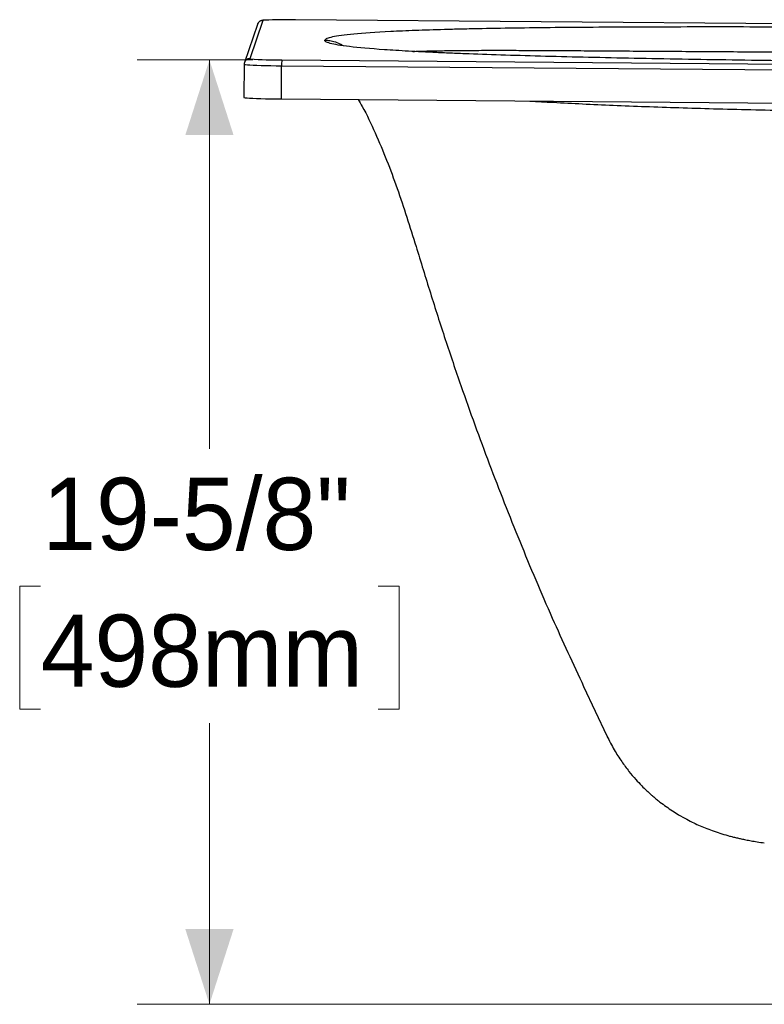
# Model space of a CAD drawing. Header units: inches. Extents: x 0.1 to 10.5, y 1 to 7.8.
# Tile 1 of 8: x 0.3 to 1.6, y 1.5 to 3.2. Entities that reach past the tile are written whole.
import ezdxf

# ---------------------------------------------------------------- set-up
doc = ezdxf.new("R2010")
doc.units = ezdxf.units.IN
doc.header["$MEASUREMENT"] = 0
doc.linetypes.add('SLD-Solid', pattern=[0])
doc.styles.add('SLDTEXTSTYLE0', font='txt')
doc.dimstyles.new('SLDDIMSTYLE0', dxfattribs={"dimtxt": 0.125, "dimasz": 0.13, "dimexe": 0, "dimexo": 0.0625, "dimgap": 0.03125, "dimtad": 0, "dimtih": 1, "dimtoh": 1, "dimdec": 6, "dimlfac": 12, "dimrnd": 1e-09, "dimzin": 12, "dimdsep": 46, "dimlunit": 5, "dimtxsty": 'SLDTEXTSTYLE0', "dimsah": 1, "dimcen": 0.09, "dimadec": 0, "dimazin": 3, "dimtfac": 1, "dimtdec": 0, "dimtofl": 0, "dimtmove": 0, "dimatfit": 3, "dimfxl": 1, "dimfrac": 2, "dimtolj": 1, "dimtzin": 12, "dimarcsym": 0})

# ---------------------------------------------------------------- blocks, each defined once
blk = doc.blocks.new('_D_1')
at = {"color": 7, "linetype": 'SLD-Solid', "lineweight": 18, "transparency": 16777216}
for p, q in [((0.7284, 3.177), (0.5284, 3.177)), ((0.6534, 3.177), (0.6534, 2.5042)), ((0.3615, 2.2665), (0.3253, 2.2665)), ((0.3253, 2.2665), (0.3253, 2.054)), ((0.9452, 2.2665), (0.9815, 2.2665)), ((0.9815, 2.2665), (0.9815, 2.054)), ((0.3253, 2.054), (0.3615, 2.054)), ((0.9815, 2.054), (0.9452, 2.054)), ((0.6534, 1.5434), (0.6534, 2.0298)), ((1.6329, 1.5434), (0.5284, 1.5434))]:
    blk.add_line(p, q, dxfattribs=at)
for points in [[(0.6534, 3.177), (0.6117, 3.047), (0.6951, 3.047)], [(0.6534, 1.5434), (0.6951, 1.6734), (0.6117, 1.6734)]]:
    blk.add_solid(points, dxfattribs=at)
at = {"color": 7, "linetype": 'SLD-Solid', "lineweight": 18, "transparency": 16777216, "char_height": 0.125, "attachment_point": 1, "style": 'SLDTEXTSTYLE0'}
for s, insert in [('19-5/8"', (0.3643, 2.4543)), ('498mm', (0.3615, 2.2176))]:
    blk.add_mtext(s, dxfattribs=dict(at, insert=insert))

msp = doc.modelspace()

# ---------------------------------------------------------------- linework, layer by layer
at = {"color": 7, "linetype": 'SLD-Solid', "lineweight": 25}
for p, q in [((0.73629049, 3.23853448), (0.71382172, 3.17248353)), ((0.74568639, 3.24520231), (0.72321762, 3.17915136)), ((0.80203467, 3.2464455), (0.80203776, 3.24645008)), ((5.91970961, 3.20440604), (0.80203467, 3.2464455)), ((5.9197127, 3.20441062), (0.80203776, 3.24645008)), ((0.71329465, 3.16937428), (0.71284104, 3.11198824)), ((0.71329818, 3.1693946), (0.71329465, 3.16937428)), ((0.77840842, 3.17699193), (5.89608336, 3.13495247)), ((0.77777491, 3.10946804), (0.77822852, 3.16685409)), ((0.77822852, 3.16685409), (5.89590347, 3.12481463)), ((0.77777491, 3.10946804), (5.89544986, 3.06742859)), ((1.30032904, 2.09300776), (1.34042371, 2.00803899))]:
    msp.add_line(p, q, dxfattribs=at)
at = {"color": 7, "linetype": 'SLD-Solid', "lineweight": 25, "flags": 128}
for points in [[(0.71329465, 3.16937428), (0.71386911, 3.16910426), (0.71576407, 3.16880887), (0.71894449, 3.16851442), (0.72334562, 3.16822692), (0.72887787, 3.16795222), (0.73542862, 3.16769591), (0.74286451, 3.16746321), (0.75103417, 3.16725886), (0.75977129, 3.16708701), (0.768898, 3.16695116), (0.77822852, 3.16685409)], [(0.72321762, 3.17915136), (0.7238137, 3.17887958), (0.72419159, 3.17880805)], [(0.71284104, 3.11198824), (0.7134155, 3.11171822), (0.71531046, 3.11142282), (0.71849088, 3.11112838), (0.72289201, 3.11084088), (0.72842426, 3.11056618), (0.73497501, 3.11030987), (0.7424109, 3.11007717), (0.75058056, 3.10987281), (0.75931768, 3.10970096), (0.76844439, 3.10956512), (0.77777491, 3.10946804)]]:
    msp.add_lwpolyline(points, dxfattribs=at)
at = {"color": 7, "linetype": 'SLD-Solid', "lineweight": 25}
for centre, radius, start, end in [((0.74560337, 3.23536531), 0.00983735, 89.51647469, 161.20657164), ((0.74966942, 3.23152458), 0.01424587, 91.06218241, 106.2358495), ((0.78697273, 2.37197314), 0.87460207, 89.01323321, 92.46182273), ((0.7231346, 3.16931437), 0.00983734, 89.51645158, 161.37345802), ((0.77350954, 3.84092065), 0.6639468, 265.74014738, 270.42275607), ((1.04906462, 3.16711871), 0.27083623, 177.91084434, 180.05598114)]:
    msp.add_arc(centre, radius, start, end, dxfattribs=at)
for points, knots in [([(0.74868677, 3.24573979), (0.74798636, 3.24568988), (0.74646711, 3.24558161), (0.7450171, 3.24539357), (0.74356215, 3.24510741), (0.74210086, 3.24465378), (0.74037925, 3.24381032), (0.7385641, 3.24239101), (0.73710692, 3.24055117), (0.73652793, 3.23912098), (0.73629049, 3.23853448)], [0, 0, 0, 0, 0.1990623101, 0.431780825, 0.5594026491, 0.6515321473, 0.732719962, 0.8238571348, 0.9277668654, 1, 1, 1, 1]), ([(3.35971096, 3.22201226), (3.28340552, 3.22263909), (3.20740556, 3.22326008), (3.05625056, 3.22448781), (2.98109981, 3.22509452), (2.83198186, 3.22628803), (2.75801589, 3.22687486), (2.61161324, 3.22801991), (2.5391747, 3.2285782), (2.3961893, 3.22965288), (2.3256474, 3.2301693), (2.18680935, 3.23114091), (2.11851077, 3.23159616), (1.98451023, 3.23241797), (1.91880648, 3.23278457), (1.79042219, 3.23339151), (1.72774048, 3.23363188), (1.60594637, 3.23393734), (1.54681834, 3.23400234), (1.46150018, 3.23392303), (1.43362482, 3.23386704), (1.37915962, 3.23368779), (1.35256952, 3.23356451), (1.30087176, 3.23324265), (1.27576588, 3.23304407), (1.22726427, 3.23256437), (1.20387155, 3.23228326), (1.15907095, 3.23163386), (1.13766217, 3.23126549), (1.10720553, 3.23064601), (1.09732904, 3.23042839), (1.07816437, 3.22997134), (1.06887962, 3.22973198), (1.04193301, 3.22898173), (1.02517667, 3.22843849), (0.99415028, 3.22727144), (0.97988343, 3.22664776), (0.94081092, 3.2246689), (0.91973669, 3.22320591), (0.89484617, 3.2208516), (0.88766469, 3.22004027), (0.8753765, 3.21837328), (0.87026979, 3.21751764), (0.86201097, 3.2157696), (0.85885783, 3.21487718), (0.85443564, 3.21306193), (0.85316451, 3.21213904), (0.85284835, 3.21120426)], [0, 0, 0, 0, 0.0625, 0.0625, 0.125, 0.125, 0.1875, 0.1875, 0.25, 0.25, 0.3125, 0.3125, 0.375, 0.375, 0.4375, 0.4375, 0.5, 0.5, 0.5625, 0.5625, 0.59375, 0.59375, 0.625, 0.625, 0.65625, 0.65625, 0.6875, 0.6875, 0.71875, 0.71875, 0.734375, 0.734375, 0.75, 0.75, 0.78125, 0.78125, 0.8125, 0.8125, 0.875, 0.875, 0.90625, 0.90625, 0.9375, 0.9375, 0.96875, 0.96875, 1, 1, 1, 1]), ([(3.33840707, 3.1593857), (3.26210163, 3.16001251), (3.18610392, 3.16064011), (3.03495837, 3.16189565), (2.95981483, 3.16252354), (2.81071821, 3.16377973), (2.73676632, 3.16440798), (2.59040274, 3.16566788), (2.51798915, 3.16629949), (2.3750715, 3.16757337), (2.30457238, 3.16821554), (2.16584892, 3.16952398), (2.09762211, 3.17019023), (1.96381082, 3.17156838), (1.89822453, 3.17228026), (1.77014396, 3.17378007), (1.70764852, 3.17456798), (1.58632595, 3.17625962), (1.52748334, 3.17716369), (1.44269449, 3.17864035), (1.41501247, 3.17915272), (1.36097242, 3.1802233), (1.33461416, 3.18078153), (1.28342288, 3.18194857), (1.25859165, 3.18255736), (1.2106858, 3.18382901), (1.18761417, 3.1844918), (1.14350384, 3.18587156), (1.1224643, 3.18658863), (1.09259768, 3.18770364), (1.08292387, 3.18808185), (1.0641761, 3.18885034), (1.05510549, 3.18924048), (1.02881807, 3.19042802), (1.01252368, 3.19124277), (0.98246199, 3.19291162), (0.96869779, 3.19376557), (0.93118559, 3.19637354), (0.91122138, 3.19817364), (0.88806687, 3.20092262), (0.88147585, 3.20184709), (0.87038712, 3.20370611), (0.86588938, 3.20464065), (0.85886255, 3.20651425), (0.85633245, 3.20745336), (0.85316645, 3.20933094), (0.85252855, 3.21026951), (0.85284835, 3.21120426)], [0, 0, 0, 0, 0.0625, 0.0625, 0.125, 0.125, 0.1875, 0.1875, 0.25, 0.25, 0.3125, 0.3125, 0.375, 0.375, 0.4375, 0.4375, 0.5, 0.5, 0.5625, 0.5625, 0.59375, 0.59375, 0.625, 0.625, 0.65625, 0.65625, 0.6875, 0.6875, 0.71875, 0.71875, 0.734375, 0.734375, 0.75, 0.75, 0.78125, 0.78125, 0.8125, 0.8125, 0.875, 0.875, 0.90625, 0.90625, 0.9375, 0.9375, 0.96875, 0.96875, 1, 1, 1, 1]), ([(0.85284835, 3.21120426), (0.85506681, 3.21114216), (0.86034341, 3.21099445), (0.86917033, 3.2089027), (0.87757565, 3.20588411), (0.88268438, 3.20304586), (0.88450955, 3.20203186)], [0, 0, 0, 0, 0.1994218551, 0.4743222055, 0.8121940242, 1, 1, 1, 1]), ([(1.0052558, 3.19167689), (1.00917961, 3.19182496), (1.0203569, 3.19224675), (1.04221426, 3.19276439), (1.07053935, 3.19322904), (1.1019901, 3.19351182), (1.13635306, 3.1936346), (1.17360904, 3.19361564), (1.21364477, 3.1934819), (1.25633575, 3.19326201), (1.30154264, 3.19298247), (1.34911633, 3.19266551), (1.3988987, 3.1923277), (1.45073732, 3.19197924), (1.50448326, 3.19162591), (1.55999608, 3.19127013), (1.61714355, 3.19091206), (1.68092804, 3.19051885), (1.75155051, 3.19008758), (1.829146, 3.18961327), (1.90861706, 3.18912261), (1.98982445, 3.1886128), (2.07264246, 3.18808183), (2.17347012, 3.18742013), (2.29281801, 3.18661215), (2.43108303, 3.18564167), (2.5884201, 3.18450035), (2.7649443, 3.18317641), (2.96063208, 3.1816614), (3.15898044, 3.18008766), (3.29201318, 3.17900159), (3.35885604, 3.17845589)], [0, 0, 0, 0, 0.0111530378, 0.0317704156, 0.0521651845, 0.072409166, 0.0926024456, 0.1128336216, 0.1331755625, 0.1537177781, 0.1745311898, 0.1956726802, 0.2171908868, 0.2391188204, 0.2614789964, 0.2842846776, 0.3075405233, 0.3312427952, 0.3615956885, 0.3926278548, 0.424317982, 0.456638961, 0.4895604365, 0.5230505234, 0.5767482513, 0.6316431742, 0.6876031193, 0.7639752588, 0.8416930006, 0.9204579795, 1, 1, 1, 1]), ([(0.71382172, 3.17248353), (0.71349471, 3.17149278), (0.71315268, 3.17045652), (0.71330931, 3.16941199), (0.71331619, 3.16936612)], [0, 0, 0, 0, 0.9560885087, 1, 1, 1, 1]), ([(0.91086443, 3.10837477), (0.91312898, 3.10447379), (0.9239281, 3.08587094), (0.94024563, 3.05077715), (0.96031495, 3.00343032), (0.97825791, 2.95468771), (0.9949197, 2.90494731), (1.0137864, 2.84462495), (1.03524406, 2.77389553), (1.06099749, 2.693516), (1.09446424, 2.59473423), (1.13676044, 2.47805234), (1.18945163, 2.34402264), (1.24364384, 2.21543022), (1.28221297, 2.13242603), (1.30053131, 2.09300335)], [0, 0, 0, 0, 0.0124376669, 0.0593123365, 0.1065550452, 0.1542752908, 0.2024865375, 0.2511862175, 0.3285097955, 0.4061999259, 0.4837289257, 0.6157991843, 0.7479672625, 0.8802975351, 1, 1, 1, 1]), ([(1.20761452, 3.1059371), (1.20767655, 3.1059332), (1.22046887, 3.10512969), (1.25060311, 3.10345121), (1.29838023, 3.10096681), (1.35183806, 3.09855084), (1.4075841, 3.09634592), (1.46552559, 3.09435992), (1.5263837, 3.09255563), (1.59008918, 3.09092907), (1.65655712, 3.08946849), (1.72474813, 3.08817277), (1.79454654, 3.08701741), (1.86585199, 3.08597914), (1.95283606, 3.08485231), (2.05607476, 3.08368458), (2.17601498, 3.08249031), (2.30170233, 3.08135007), (2.43298049, 3.08023383), (2.56967443, 3.07911569), (2.70858411, 3.07800021), (2.84941325, 3.07687595), (2.94390804, 3.07611807), (2.99142676, 3.07573696)], [0, 0, 0, 0, 0.0001299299, 0.0267958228, 0.0590996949, 0.0918180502, 0.1250227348, 0.1587713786, 0.1931060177, 0.2296567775, 0.2669045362, 0.3048583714, 0.3435173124, 0.3828742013, 0.4229161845, 0.4871771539, 0.5529959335, 0.6202644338, 0.693805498, 0.7687096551, 0.8448159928, 0.9219623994, 1, 1, 1, 1]), ([(1.34085823, 2.00740409), (1.34490932, 1.99936847), (1.35256955, 1.98417387), (1.36558181, 1.96392137), (1.37813204, 1.94696115), (1.38983544, 1.93308867), (1.40022958, 1.92200586), (1.40898325, 1.91345149), (1.41594862, 1.90709414), (1.42169173, 1.90211368), (1.42700358, 1.89770192), (1.43410007, 1.89206676), (1.44320006, 1.88530408), (1.4540066, 1.87795299), (1.46604637, 1.87045133), (1.47859254, 1.86340403), (1.49067551, 1.85731286), (1.5021194, 1.85206831), (1.51391543, 1.84717578), (1.52678975, 1.84240901), (1.5399036, 1.83812873), (1.55117807, 1.83491446), (1.55995637, 1.83265658), (1.56665245, 1.83105313), (1.57350913, 1.82952403), (1.58122955, 1.8279306), (1.59029635, 1.82622853), (1.6008022, 1.82444094), (1.60874812, 1.82328864), (1.61291623, 1.82268418)], [0, 0, 0, 0, 0.0609873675, 0.1153213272, 0.1630025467, 0.2040326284, 0.2384143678, 0.2661525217, 0.2872559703, 0.3026801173, 0.3183314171, 0.3352631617, 0.3663832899, 0.399202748, 0.4299302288, 0.4722460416, 0.5110531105, 0.5474932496, 0.5868563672, 0.6296774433, 0.6780796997, 0.7296410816, 0.7582719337, 0.7867350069, 0.8174170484, 0.854443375, 0.8975073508, 0.9462364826, 1, 1, 1, 1])]:
    msp.add_open_spline(points, degree=3, knots=knots, dxfattribs=at)

# ---------------------------------------------------------------- dimensions: what is measured, and where the dimension line sits
at = {"color": 7, "linetype": 'SLD-Solid', "lineweight": 18}
dim = msp.add_linear_dim(base=(0.65338772, 1.54341843), p1=(0.77840842, 3.17699193), p2=(1.68285861, 1.54341843), angle=90, dimstyle='SLDDIMSTYLE0', dxfattribs=at)
dim.commit()
dim.dimension.update_dxf_attribs({"geometry": '_D_1', "text_midpoint": (0.65338772, 2.26699455), "dimtype": 160})

doc.saveas('drawing.dxf')
